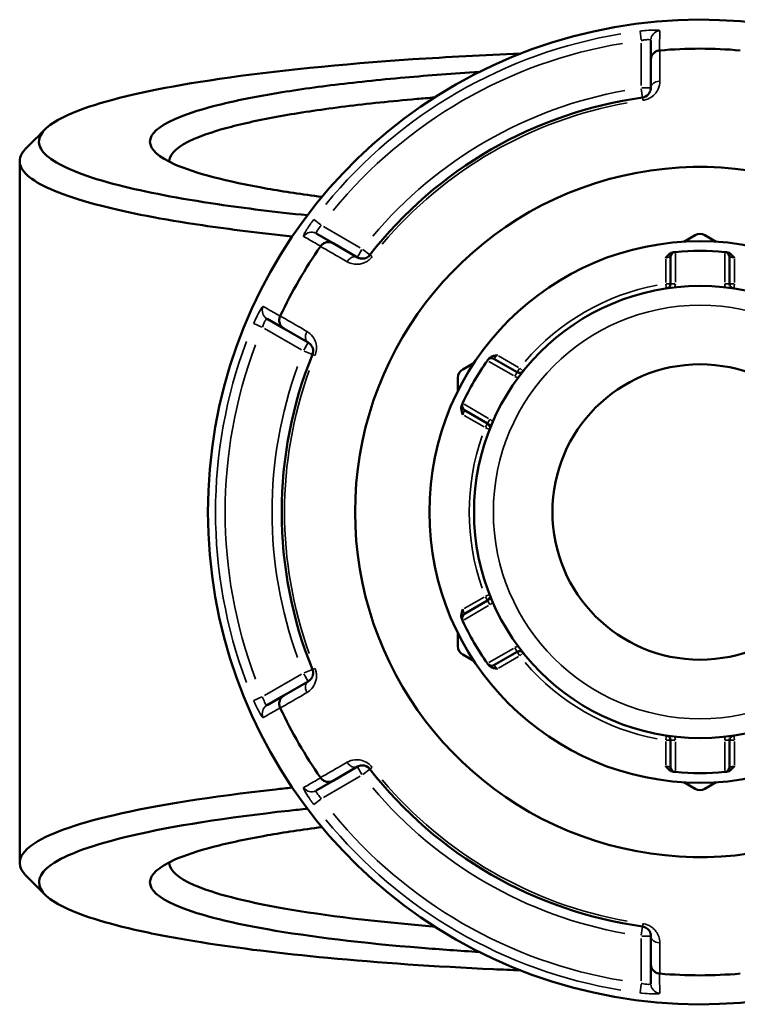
# Model space of a CAD drawing. Header units: millimetres. Extents: x 0 to 904, y 0 to 929.
# Tile 6 of 10: x 341 to 415, y 706 to 808. Entities that reach past the tile are written whole.
import ezdxf

# ---------------------------------------------------------------- set-up
doc = ezdxf.new("R2010")
doc.units = ezdxf.units.MM
doc.layers.add('Visible (ANSI)', color=7, linetype='Continuous', lineweight=50)
doc.layers.add('Visible Narrow (ANSI)', color=7, linetype='Continuous', lineweight=35)

msp = doc.modelspace()

# ---------------------------------------------------------------- linework, layer by layer
at = {"layer": 'Visible (ANSI)'}
for p, q in [((405.916, 805.798), (405.916, 803.792)), ((405.916, 803.792), (405.916, 800.865)), ((340.516, 793.279), (340.516, 720.594)), ((372.988, 784.781), (371.251, 785.784)), ((410.516, 785.616), (409.339, 784.936)), ((412.693, 784.936), (411.516, 785.616)), ((375.523, 783.317), (372.988, 784.781)), ((407.956, 783.363), (407.956, 780.59)), ((414.076, 780.59), (414.076, 783.363)), ((366.151, 776.951), (367.888, 775.947)), ((367.888, 775.947), (370.423, 774.484)), ((387.606, 772.389), (386.429, 771.709)), ((392.062, 771.413), (389.66, 772.8)), ((385.929, 770.843), (385.929, 769.484)), ((386.6, 767.499), (389.002, 766.113)), ((389.002, 747.76), (386.6, 746.373)), ((385.929, 744.389), (385.929, 743.03)), ((386.429, 742.164), (387.606, 741.484)), ((389.66, 741.073), (392.062, 742.46)), ((370.423, 739.389), (367.888, 737.925)), ((367.888, 737.925), (366.151, 736.922)), ((407.956, 733.283), (407.956, 730.51)), ((414.076, 730.51), (414.076, 733.283)), ((372.988, 729.092), (375.523, 730.555)), ((371.251, 728.089), (372.988, 729.092)), ((409.339, 728.937), (410.516, 728.257)), ((411.516, 728.257), (412.693, 728.937)), ((405.916, 713.008), (405.916, 710.081)), ((405.916, 710.081), (405.916, 708.074))]:
    msp.add_line(p, q, dxfattribs=at)
for radius in [28.05, 23.42, 15.3]:
    msp.add_circle((411.016, 756.936), radius, dxfattribs=at)
for centre, radius, start, end in [((411.016, 756.936), 51, 25.03519, 334.96481), ((411.016, 756.936), 47.999, 85.02648, 94.97352), ((411.016, 756.936), 43.35, 97.90565, 142.09435), ((411.016, 756.936), 35.749, 30.76616, 329.23384), ((411.016, 784.75), 1, 60, 120), ((411.016, 756.936), 47.999, 145.02648, 154.97352), ((408.456, 783.363), 0.5, 95.53316, 180), ((411.016, 756.936), 27.05, 84.56943, 95.43057), ((413.576, 783.363), 0.5, 0, 84.46684), ((407.456, 780.59), 0.5, 278.5591, 0), ((414.576, 780.59), 0.5, 180, 261.4409), ((411.016, 756.936), 43.35, 157.90565, 202.09435), ((411.016, 756.936), 27.05, 144.56943, 155.43057), ((389.41, 772.367), 0.5, 60, 144.46684), ((386.929, 770.843), 1, 120, 180), ((392.312, 771.846), 0.5, 240, 321.4409), ((386.85, 767.932), 0.5, 155.53316, 240), ((388.752, 765.68), 0.5, 338.5591, 60), ((388.752, 748.193), 0.5, 300, 21.4409), ((386.85, 745.94), 0.5, 120, 204.46684), ((411.016, 756.936), 27.05, 204.56943, 215.43057), ((386.929, 743.03), 1, 180, 240), ((392.312, 742.027), 0.5, 38.5591, 120), ((389.41, 741.506), 0.5, 215.53316, 300), ((411.016, 756.936), 47.999, 205.02648, 214.97352), ((407.456, 733.283), 0.5, 0, 81.4409), ((414.576, 733.283), 0.5, 98.5591, 180), ((408.456, 730.51), 0.5, 180, 264.46684), ((413.576, 730.51), 0.5, 275.53316, 0), ((411.016, 756.936), 43.35, 217.90565, 262.09435), ((411.016, 756.936), 27.05, 264.56943, 275.43057), ((411.016, 729.123), 1, 240, 300), ((411.016, 756.936), 47.999, 265.02648, 274.97352)]:
    msp.add_arc(centre, radius, start, end, dxfattribs=at)
for points, knots in [([(370.322, 787.676), (366.994, 788.016), (363.889, 788.398), (357.037, 789.408), (353.571, 790.073), (349.128, 791.208), (347.713, 791.646), (345.377, 792.546), (344.455, 793.009), (343.127, 793.948), (342.721, 794.424), (342.432, 795.38), (342.549, 795.859), (342.928, 796.334), (343.684, 797.285), (345.49, 798.22), (351.414, 800.092), (355.817, 801.013), (366.929, 802.64), (373.757, 803.331), (384.835, 804.07), (388.569, 804.266), (392.397, 804.415)], [0.6362594, 0.6362594, 0.6362594, 0.6362594, 0.8174637, 0.8174637, 1.0748323, 1.0748323, 1.2262256, 1.2262256, 1.377619, 1.377619, 1.5290123, 1.5290123, 1.6804056, 1.6804056, 1.6804056, 1.9831922, 1.9831922, 2.3274628, 2.3274628, 2.6919897, 2.6919897, 2.8662277, 2.8662277, 2.8662277, 2.8662277]), ([(405.916, 803.792), (405.916, 803.793), (405.916, 803.795), (405.917, 803.915), (405.94, 804.033), (406.03, 804.253), (406.095, 804.355), (406.263, 804.532), (406.364, 804.605), (406.588, 804.71), (406.707, 804.742), (406.829, 804.753)], [-0.15371258, -0.15371258, -0.15371258, -0.15371258, -0.15323729, -0.15323729, -0.11409168, -0.11409168, -0.07545593, -0.07545593, -0.03695789, -0.03695789, 0, 0, 0, 0]), ([(388.133, 802.514), (385.472, 802.353), (382.9, 802.163), (377.729, 801.709), (375.158, 801.439), (370.382, 800.841), (368.178, 800.515), (364.059, 799.789), (362.176, 799.388), (358.965, 798.544), (357.637, 798.102), (354.894, 796.888), (354.016, 796.093), (354.016, 795.298), (354.016, 794.502), (354.894, 793.707), (358.665, 792.038), (361.929, 791.181), (367.914, 790.127), (369.802, 789.841), (371.831, 789.576)], [0.4129974, 0.4129974, 0.4129974, 0.4129974, 0.5658838, 0.5658838, 0.7353765, 0.7353765, 0.9048692, 0.9048692, 1.0864054, 1.0864054, 1.2679417, 1.2679417, 1.5707963, 1.5707963, 1.5707963, 1.8736509, 1.8736509, 2.2367234, 2.2367234, 2.3837155, 2.3837155, 2.3837155, 2.3837155]), ([(405.916, 800.865), (405.916, 800.726), (405.888, 800.586), (405.744, 800.269), (405.598, 800.091), (405.279, 799.927), (405.168, 799.89), (405.054, 799.874)], [0, 0, 0, 0, 0.11734182, 0.11734182, 0.27620858, 0.27620858, 0.34541645, 0.34541645, 0.34541645, 0.34541645]), ([(356.018, 793.228), (356.016, 793.258), (356.016, 793.287), (356.017, 793.317), (356.045, 794.084), (356.919, 794.851), (359.604, 796.022), (360.898, 796.448), (364.016, 797.26), (365.841, 797.647), (369.825, 798.345), (371.953, 798.659), (376.559, 799.233), (379.036, 799.494), (382.262, 799.776), (382.879, 799.828), (383.503, 799.878)], [-1.5824159, -1.5824159, -1.5824159, -1.5824159, -1.5707963, -1.5707963, -1.5707963, -1.2679417, -1.2679417, -1.0864054, -1.0864054, -0.9048692, -0.9048692, -0.7353765, -0.7353765, -0.5658838, -0.5658838, -0.5264027, -0.5264027, -0.5264027, -0.5264027]), ([(341.182, 794.615), (341.104, 794.538), (341.034, 794.46), (340.97, 794.383), (340.567, 793.894), (340.432, 793.401), (340.702, 792.418), (341.106, 791.927), (342.447, 790.961), (343.382, 790.485), (345.765, 789.558), (347.211, 789.107), (351.761, 787.936), (355.32, 787.251), (362.3, 786.218), (365.418, 785.833), (368.758, 785.488)], [-1.7044577, -1.7044577, -1.7044577, -1.7044577, -1.6804056, -1.6804056, -1.6804056, -1.5290123, -1.5290123, -1.377619, -1.377619, -1.2262256, -1.2262256, -1.0748323, -1.0748323, -0.8174637, -0.8174637, -0.6404391, -0.6404391, -0.6404391, -0.6404391]), ([(371.7, 784.47), (371.77, 784.571), (371.857, 784.658), (372.06, 784.799), (372.174, 784.85), (372.411, 784.908), (372.532, 784.913), (372.768, 784.881), (372.882, 784.842), (372.986, 784.782), (372.987, 784.782), (372.988, 784.781)], [-0.15359504, -0.15359504, -0.15359504, -0.15359504, -0.11655084, -0.11655084, -0.07796278, -0.07796278, -0.03923704, -0.03923704, 0, 0, 0.00047627, 0.00047627, 0.00047627, 0.00047627]), ([(376.812, 783.569), (376.786, 783.535), (376.757, 783.503), (376.678, 783.425), (376.625, 783.382), (376.497, 783.298), (376.42, 783.262), (376.273, 783.212), (376.203, 783.197), (376.032, 783.178), (375.933, 783.183), (375.725, 783.222), (375.619, 783.262), (375.523, 783.317)], [0, 0, 0, 0, 0.02585168, 0.02585168, 0.06721438, 0.06721438, 0.12288915, 0.12288915, 0.17445287, 0.17445287, 0.25141662, 0.25141662, 0.34541603, 0.34541603, 0.34541603, 0.34541603]), ([(407.456, 783.247), (407.457, 783.248), (407.458, 783.249), (407.54, 783.354), (407.623, 783.459), (407.796, 783.63), (407.894, 783.711), (408.104, 783.815), (408.191, 783.839), (408.272, 783.847)], [-0.000495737, -0.000495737, -0.000495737, -0.000495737, 0, 0, 0.039348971, 0.039348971, 0.072108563, 0.072108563, 0.097497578, 0.097497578, 0.097497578, 0.097497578]), ([(408.408, 783.86), (408.408, 783.86), (408.402, 783.86), (408.369, 783.856), (408.332, 783.853), (408.278, 783.847), (408.275, 783.847), (408.272, 783.847)], [0.631217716, 0.631217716, 0.631217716, 0.631217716, 0.650599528, 0.650599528, 0.681610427, 0.681610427, 0.683597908, 0.683597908, 0.683597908, 0.683597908]), ([(413.761, 783.847), (413.758, 783.847), (413.754, 783.847), (413.7, 783.853), (413.664, 783.856), (413.631, 783.86), (413.625, 783.86), (413.625, 783.86)], [-0.052380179, -0.052380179, -0.052380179, -0.052380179, -0.050410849, -0.050410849, -0.019388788, -0.019388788, 0, 0, 0, 0]), ([(413.761, 783.847), (413.841, 783.839), (413.929, 783.815), (414.138, 783.711), (414.237, 783.63), (414.41, 783.459), (414.493, 783.354), (414.574, 783.249), (414.575, 783.248), (414.576, 783.247)], [0, 0, 0, 0, 0.024182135, 0.024182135, 0.055384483, 0.055384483, 0.092862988, 0.092862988, 0.093335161, 0.093335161, 0.093335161, 0.093335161]), ([(367.888, 775.947), (367.887, 775.948), (367.886, 775.949), (367.782, 776.009), (367.692, 776.088), (367.545, 776.276), (367.49, 776.384), (367.421, 776.618), (367.408, 776.742), (367.429, 776.988), (367.46, 777.107), (367.513, 777.219)], [-0.15371258, -0.15371258, -0.15371258, -0.15371258, -0.15323743, -0.15323743, -0.11409174, -0.11409174, -0.0754562, -0.0754562, -0.03695796, -0.03695796, 0, 0, 0, 0]), ([(370.423, 774.484), (370.543, 774.415), (370.65, 774.32), (370.857, 774.032), (370.939, 773.807), (370.914, 773.447), (370.89, 773.341), (370.85, 773.242)], [0, 0, 0, 0, 0.11734182, 0.11734182, 0.28109054, 0.28109054, 0.34541684, 0.34541684, 0.34541684, 0.34541684]), ([(389.084, 772.769), (389.131, 772.834), (389.195, 772.898), (389.389, 773.027), (389.509, 773.072), (389.744, 773.136), (389.876, 773.156), (390.008, 773.174), (390.009, 773.174), (390.011, 773.175)], [0, 0, 0, 0, 0.024182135, 0.024182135, 0.055384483, 0.055384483, 0.092862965, 0.092862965, 0.093335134, 0.093335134, 0.093335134, 0.093335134]), ([(389.084, 772.769), (389.061, 772.737), (389.042, 772.711), (389.012, 772.669), (389.004, 772.657), (389.004, 772.657)], [0.26075738, 0.26075738, 0.26075738, 0.26075738, 0.283829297, 0.283829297, 0.313137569, 0.313137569, 0.313137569, 0.313137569]), ([(386.395, 768.14), (386.395, 768.14), (386.393, 768.134), (386.379, 768.104), (386.364, 768.07), (386.342, 768.021), (386.34, 768.018), (386.339, 768.015)], [0.631217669, 0.631217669, 0.631217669, 0.631217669, 0.650604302, 0.650604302, 0.681622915, 0.681622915, 0.68359785, 0.68359785, 0.68359785, 0.68359785]), ([(386.451, 767.008), (386.45, 767.01), (386.45, 767.011), (386.4, 767.134), (386.351, 767.259), (386.289, 767.494), (386.268, 767.62), (386.283, 767.854), (386.306, 767.941), (386.339, 768.015)], [-0.000495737, -0.000495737, -0.000495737, -0.000495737, 0, 0, 0.03934897, 0.03934897, 0.07210856, 0.07210856, 0.097497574, 0.097497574, 0.097497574, 0.097497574]), ([(386.339, 745.858), (386.306, 745.932), (386.283, 746.019), (386.268, 746.252), (386.289, 746.378), (386.351, 746.614), (386.4, 746.738), (386.45, 746.861), (386.45, 746.863), (386.451, 746.864)], [0, 0, 0, 0, 0.024182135, 0.024182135, 0.055384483, 0.055384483, 0.092862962, 0.092862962, 0.093335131, 0.093335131, 0.093335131, 0.093335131]), ([(386.339, 745.858), (386.355, 745.822), (386.368, 745.794), (386.389, 745.747), (386.395, 745.733), (386.395, 745.733)], [0.578837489, 0.578837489, 0.578837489, 0.578837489, 0.601909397, 0.601909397, 0.631217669, 0.631217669, 0.631217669, 0.631217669]), ([(370.85, 740.631), (370.866, 740.591), (370.88, 740.55), (370.908, 740.443), (370.918, 740.376), (370.926, 740.223), (370.92, 740.138), (370.889, 739.986), (370.867, 739.918), (370.798, 739.76), (370.745, 739.677), (370.607, 739.516), (370.519, 739.444), (370.423, 739.389)], [0, 0, 0, 0, 0.02585168, 0.02585168, 0.06721438, 0.06721438, 0.12292214, 0.12292214, 0.17440412, 0.17440412, 0.25131567, 0.25131567, 0.345416, 0.345416, 0.345416, 0.345416]), ([(389.004, 741.216), (389.004, 741.216), (389.007, 741.21), (389.027, 741.183), (389.048, 741.154), (389.08, 741.11), (389.082, 741.107), (389.084, 741.104)], [0.631217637, 0.631217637, 0.631217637, 0.631217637, 0.650604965, 0.650604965, 0.681624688, 0.681624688, 0.683597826, 0.683597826, 0.683597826, 0.683597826]), ([(390.011, 740.698), (390.009, 740.698), (390.008, 740.699), (389.876, 740.717), (389.744, 740.736), (389.509, 740.801), (389.389, 740.845), (389.195, 740.975), (389.131, 741.039), (389.084, 741.104)], [-0.000495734, -0.000495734, -0.000495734, -0.000495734, 0, 0, 0.039349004, 0.039349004, 0.072108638, 0.072108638, 0.097497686, 0.097497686, 0.097497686, 0.097497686]), ([(367.513, 736.654), (367.46, 736.766), (367.429, 736.885), (367.408, 737.13), (367.421, 737.255), (367.49, 737.489), (367.545, 737.596), (367.692, 737.784), (367.782, 737.863), (367.886, 737.924), (367.887, 737.925), (367.888, 737.925)], [-0.15359506, -0.15359506, -0.15359506, -0.15359506, -0.11655085, -0.11655085, -0.07796276, -0.07796276, -0.03923705, -0.03923705, 0, 0, 0.00047625, 0.00047625, 0.00047625, 0.00047625]), ([(375.523, 730.555), (375.643, 730.625), (375.779, 730.67), (376.133, 730.705), (376.372, 730.663), (376.671, 730.458), (376.748, 730.386), (376.812, 730.304)], [0, 0, 0, 0, 0.11734182, 0.11734182, 0.28278882, 0.28278882, 0.34541683, 0.34541683, 0.34541683, 0.34541683]), ([(408.272, 730.026), (408.191, 730.034), (408.104, 730.058), (407.894, 730.161), (407.796, 730.243), (407.623, 730.414), (407.54, 730.519), (407.458, 730.623), (407.457, 730.625), (407.456, 730.626)], [0, 0, 0, 0, 0.024182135, 0.024182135, 0.055384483, 0.055384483, 0.09286298, 0.09286298, 0.093335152, 0.093335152, 0.093335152, 0.093335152]), ([(414.576, 730.626), (414.575, 730.625), (414.574, 730.623), (414.493, 730.519), (414.41, 730.414), (414.237, 730.243), (414.138, 730.161), (413.929, 730.058), (413.841, 730.034), (413.761, 730.026)], [-0.000495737, -0.000495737, -0.000495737, -0.000495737, 0, 0, 0.039348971, 0.039348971, 0.072108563, 0.072108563, 0.097497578, 0.097497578, 0.097497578, 0.097497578]), ([(372.988, 729.092), (372.987, 729.091), (372.986, 729.09), (372.882, 729.031), (372.768, 728.992), (372.532, 728.959), (372.411, 728.965), (372.174, 729.022), (372.06, 729.073), (371.857, 729.214), (371.77, 729.301), (371.7, 729.402)], [-0.15371258, -0.15371258, -0.15371258, -0.15371258, -0.15323742, -0.15323742, -0.11409173, -0.11409173, -0.07545617, -0.07545617, -0.03695795, -0.03695795, 0, 0, 0, 0]), ([(408.272, 730.026), (408.311, 730.022), (408.342, 730.019), (408.393, 730.014), (408.408, 730.012), (408.408, 730.012)], [0.182621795, 0.182621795, 0.182621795, 0.182621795, 0.205693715, 0.205693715, 0.235001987, 0.235001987, 0.235001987, 0.235001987]), ([(413.625, 730.012), (413.625, 730.012), (413.631, 730.013), (413.664, 730.016), (413.7, 730.02), (413.754, 730.025), (413.758, 730.026), (413.761, 730.026)], [0.631217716, 0.631217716, 0.631217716, 0.631217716, 0.650599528, 0.650599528, 0.681610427, 0.681610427, 0.683597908, 0.683597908, 0.683597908, 0.683597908]), ([(368.757, 728.385), (368.173, 728.325), (367.596, 728.263), (360.346, 727.465), (354.653, 726.561), (346.197, 724.585), (343.298, 723.525), (340.436, 721.462), (340.164, 720.468), (340.97, 719.49), (341.034, 719.412), (341.104, 719.335), (341.182, 719.257)], [0.6404391, 0.6404391, 0.6404391, 0.6404391, 0.6713834, 0.6713834, 1.034028, 1.034028, 1.377619, 1.377619, 1.6804056, 1.6804056, 1.6804056, 1.7044577, 1.7044577, 1.7044577, 1.7044577]), ([(392.396, 709.457), (391.464, 709.493), (390.538, 709.533), (383.536, 709.851), (377.736, 710.246), (367.589, 711.203), (363.161, 711.747), (357.039, 712.722), (354.97, 713.107), (351.274, 713.915), (349.648, 714.339), (346.876, 715.215), (345.73, 715.667), (343.945, 716.592), (343.306, 717.063), (342.928, 717.538), (342.171, 718.489), (342.463, 719.456), (345.298, 721.46), (348.141, 722.488), (356.39, 724.405), (361.928, 725.282), (369.04, 726.063), (369.677, 726.131), (370.322, 726.197)], [-2.8662277, -2.8662277, -2.8662277, -2.8662277, -2.8238073, -2.8238073, -2.5433475, -2.5433475, -2.2859788, -2.2859788, -2.1345855, -2.1345855, -1.9831922, -1.9831922, -1.8317989, -1.8317989, -1.6804056, -1.6804056, -1.6804056, -1.377619, -1.377619, -1.034028, -1.034028, -0.6713834, -0.6713834, -0.6362594, -0.6362594, -0.6362594, -0.6362594]), ([(371.829, 724.297), (369.801, 724.031), (367.914, 723.745), (364.059, 723.067), (362.176, 722.665), (358.965, 721.821), (357.637, 721.379), (354.894, 720.165), (354.016, 719.37), (354.016, 718.575), (354.016, 717.78), (354.894, 716.985), (358.665, 715.316), (361.929, 714.458), (370.579, 712.936), (376.026, 712.278), (384.087, 711.624), (386.084, 711.483), (388.133, 711.359)], [-2.3837155, -2.3837155, -2.3837155, -2.3837155, -2.2367234, -2.2367234, -2.0551872, -2.0551872, -1.8736509, -1.8736509, -1.5707963, -1.5707963, -1.5707963, -1.2679417, -1.2679417, -0.9048692, -0.9048692, -0.5307408, -0.5307408, -0.4129974, -0.4129974, -0.4129974, -0.4129974]), ([(383.503, 713.994), (383.434, 714), (383.366, 714.005), (377.399, 714.489), (372.147, 715.121), (363.781, 716.586), (360.611, 717.412), (356.919, 719.021), (356.045, 719.788), (356.017, 720.556), (356.016, 720.586), (356.016, 720.615), (356.018, 720.645)], [0.5264027, 0.5264027, 0.5264027, 0.5264027, 0.5307408, 0.5307408, 0.9048692, 0.9048692, 1.2679417, 1.2679417, 1.5707963, 1.5707963, 1.5707963, 1.5824159, 1.5824159, 1.5824159, 1.5824159]), ([(405.054, 713.998), (405.097, 713.992), (405.139, 713.984), (405.246, 713.954), (405.309, 713.93), (405.446, 713.861), (405.516, 713.812), (405.632, 713.71), (405.68, 713.657), (405.782, 713.519), (405.827, 713.432), (405.898, 713.232), (405.916, 713.12), (405.916, 713.008)], [0, 0, 0, 0, 0.02585168, 0.02585168, 0.06721438, 0.06721438, 0.12305037, 0.12305037, 0.17415567, 0.17415567, 0.25081718, 0.25081718, 0.34541583, 0.34541583, 0.34541583, 0.34541583]), ([(406.829, 709.12), (406.707, 709.13), (406.588, 709.162), (406.364, 709.267), (406.263, 709.341), (406.095, 709.517), (406.03, 709.619), (405.94, 709.84), (405.917, 709.958), (405.916, 710.078), (405.916, 710.079), (405.916, 710.081)], [-0.15359492, -0.15359492, -0.15359492, -0.15359492, -0.11655078, -0.11655078, -0.07796289, -0.07796289, -0.03923697, -0.03923697, 0, 0, 0.0004764, 0.0004764, 0.0004764, 0.0004764])]:
    msp.add_open_spline(points, degree=3, knots=knots, dxfattribs=at)
for points in [[(406.855, 804.755), (406.846, 804.754), (406.838, 804.753), (406.829, 804.753)], [(341.182, 794.615), (341.842, 795.275), (342.502, 795.935), (343.162, 796.595)], [(371.7, 784.47), (371.695, 784.463), (371.69, 784.456), (371.685, 784.449)], [(408.456, 783.865), (408.44, 783.863), (408.424, 783.862), (408.408, 783.86)], [(413.625, 783.86), (413.608, 783.862), (413.592, 783.863), (413.576, 783.865)], [(367.524, 777.242), (367.52, 777.234), (367.516, 777.226), (367.513, 777.219)], [(389.004, 772.657), (388.994, 772.644), (388.985, 772.631), (388.975, 772.618)], [(386.415, 768.184), (386.409, 768.169), (386.402, 768.154), (386.395, 768.14)], [(386.395, 745.733), (386.402, 745.718), (386.409, 745.704), (386.415, 745.689)], [(388.975, 741.255), (388.985, 741.242), (388.994, 741.229), (389.004, 741.216)], [(367.513, 736.654), (367.516, 736.646), (367.52, 736.639), (367.524, 736.631)], [(371.685, 729.423), (371.69, 729.416), (371.695, 729.409), (371.7, 729.402)], [(408.408, 730.012), (408.424, 730.011), (408.44, 730.009), (408.456, 730.008)], [(413.576, 730.008), (413.592, 730.009), (413.608, 730.011), (413.625, 730.012)], [(343.162, 717.277), (342.502, 717.937), (341.842, 718.597), (341.182, 719.257)], [(406.829, 709.12), (406.838, 709.119), (406.846, 709.119), (406.855, 709.118)]]:
    msp.add_open_spline(points, degree=3, dxfattribs=at)
at = {"layer": 'Visible Narrow (ANSI)'}
for p, q in [((404.794, 806.745), (404.907, 805.839)), ((404.916, 805.521), (404.916, 801.11)), ((404.927, 800.787), (405.053, 799.877)), ((405.913, 800.865), (404.995, 800.865)), ((405.054, 799.874), (405.09, 799.611)), ((371.72, 786.678), (370.992, 787.229)), ((375.811, 784.306), (371.991, 786.511)), ((375.984, 784.115), (375.525, 783.32)), ((376.81, 783.571), (376.085, 784.135)), ((377.022, 783.406), (376.813, 783.569)), ((408.456, 780.754), (408.456, 783.701)), ((413.576, 783.701), (413.576, 780.754)), ((407.456, 783.114), (407.456, 780.723)), ((414.576, 780.723), (414.576, 783.114)), ((407.462, 780.551), (407.531, 780.097)), ((407.955, 780.59), (407.496, 780.59)), ((408.417, 780.59), (407.958, 780.59)), ((414.075, 780.59), (413.616, 780.59)), ((414.537, 780.59), (414.078, 780.59)), ((414.502, 780.097), (414.57, 780.551)), ((364.77, 776.452), (365.611, 776.097)), ((365.891, 775.946), (369.711, 773.74)), ((370.422, 774.481), (369.962, 773.686)), ((369.996, 773.588), (370.847, 773.243)), ((370.85, 773.241), (371.096, 773.142)), ((389.117, 772.536), (391.67, 771.062)), ((392.197, 771.913), (390.126, 773.108)), ((392.061, 771.412), (391.831, 771.014)), ((392.292, 771.812), (392.062, 771.415)), ((392.701, 771.536), (392.342, 771.822)), ((389.11, 766.628), (386.557, 768.102)), ((386.566, 766.942), (388.637, 765.747)), ((389.001, 766.112), (388.771, 765.714)), ((389.232, 766.512), (389.002, 766.114)), ((388.788, 765.666), (389.216, 765.498)), ((388.637, 748.126), (386.566, 746.931)), ((388.771, 748.159), (389.001, 747.761)), ((389.216, 748.375), (388.788, 748.207)), ((389.002, 747.758), (389.232, 747.361)), ((386.557, 745.771), (389.11, 747.245)), ((391.67, 742.811), (389.117, 741.337)), ((391.831, 742.859), (392.061, 742.461)), ((390.126, 740.765), (392.197, 741.96)), ((392.062, 742.458), (392.292, 742.06)), ((392.342, 742.051), (392.701, 742.337)), ((370.847, 740.63), (369.996, 740.284)), ((371.096, 740.731), (370.85, 740.631)), ((369.711, 740.132), (365.891, 737.927)), ((369.962, 740.187), (370.422, 739.392)), ((365.611, 737.776), (364.77, 737.421)), ((407.531, 733.776), (407.462, 733.322)), ((414.57, 733.322), (414.502, 733.776)), ((407.456, 733.15), (407.456, 730.759)), ((407.496, 733.283), (407.955, 733.283)), ((407.958, 733.283), (408.417, 733.283)), ((408.456, 730.172), (408.456, 733.119)), ((413.576, 733.119), (413.576, 730.172)), ((413.616, 733.283), (414.075, 733.283)), ((414.078, 733.283), (414.537, 733.283)), ((414.576, 730.759), (414.576, 733.15)), ((375.525, 730.553), (375.984, 729.757)), ((376.813, 730.304), (377.022, 730.467)), ((371.991, 727.361), (375.811, 729.567)), ((376.085, 729.738), (376.81, 730.302)), ((370.992, 726.643), (371.72, 727.194)), ((405.09, 714.262), (405.054, 713.999)), ((405.053, 713.995), (404.927, 713.086)), ((404.995, 713.008), (405.913, 713.008)), ((404.916, 712.763), (404.916, 708.352)), ((404.907, 708.034), (404.794, 707.128))]:
    msp.add_line(p, q, dxfattribs=at)
msp.add_circle((411.016, 756.936), 21.42, dxfattribs=at)
for centre, radius, start, end in [((411.016, 756.936), 50.205, 99.40871, 140.59129), ((411.016, 756.936), 49.209, 99.40871, 140.59129), ((411.016, 756.936), 44.35, 100.11509, 139.88491), ((411.016, 756.936), 43.057, 100.11509, 139.88491), ((411.016, 756.936), 23.92, 100.70319, 139.29681), ((407.456, 780.59), 1, 338.64054, 358.87582), ((414.576, 780.59), 1, 181.12418, 201.35946), ((411.016, 756.936), 50.205, 159.40871, 200.59129), ((411.016, 756.936), 49.209, 159.40871, 200.59129), ((411.016, 756.936), 44.35, 160.11509, 199.88491), ((411.016, 756.936), 43.057, 160.11509, 199.88491), ((392.312, 771.846), 1, 241.12418, 261.35946), ((388.752, 765.68), 1, 38.64054, 58.87582), ((411.016, 756.936), 23.92, 160.70319, 199.29681), ((388.752, 748.193), 1, 301.12418, 321.35946), ((392.312, 742.027), 1, 98.64054, 118.87582), ((411.016, 756.936), 23.92, 220.70319, 259.29681), ((407.456, 733.283), 1, 1.12418, 21.35946), ((414.576, 733.283), 1, 158.64054, 178.87582), ((411.016, 756.936), 44.35, 220.11509, 259.88491), ((411.016, 756.936), 43.057, 220.11509, 259.88491), ((411.016, 756.936), 49.209, 219.40871, 260.59129), ((411.016, 756.936), 50.205, 219.40871, 260.59129)]:
    msp.add_arc(centre, radius, start, end, dxfattribs=at)
for centre, major_axis, ratio, start_param, end_param in [((406.916, 805.798), (-1, 0), 0.9961681, 4.8701533, 6.2088152), ((406.916, 800.865), (-1, 0), 0.7055719, 4.8533994, 6.2079334), ((370.751, 784.918), (0.5, 0.866), 0.9961681, 0.0743701, 1.413032), ((375.023, 782.451), (0.5, 0.866), 0.7055719, 0.0752519, 1.4297859), ((366.651, 777.817), (-0.5, -0.866), 0.9961681, 4.8701533, 6.2088152), ((370.923, 775.35), (-0.5, -0.866), 0.7055719, 4.8533994, 6.2079334), ((370.923, 738.523), (-0.5, 0.866), 0.7055719, 0.0752519, 1.4297859), ((366.651, 736.056), (-0.5, 0.866), 0.9961681, 0.0743701, 1.413032), ((375.023, 731.421), (0.5, -0.866), 0.7055719, 4.8533994, 6.2079334), ((370.751, 728.955), (0.5, -0.866), 0.9961681, 4.8701533, 6.2088152), ((406.916, 713.008), (-1, 0), 0.7055719, 0.0752519, 1.4297859), ((406.916, 708.074), (-1, 0), 0.9961681, 0.0743701, 1.413032)]:
    msp.add_ellipse(centre, major_axis=major_axis, ratio=ratio, start_param=start_param, end_param=end_param, dxfattribs=at)
for points, knots in [([(406.833, 806.791), (406.833, 806.833), (406.656, 806.86), (406.107, 806.864), (405.797, 806.851), (405.242, 806.805), (405.017, 806.782), (404.793, 806.754)], [-0.31481287, -0.31481287, -0.31481287, -0.31481287, -0.1729885, -0.1729885, -0.06653404, -0.06653404, 0, 0, 0, 0]), ([(404.916, 805.766), (405.026, 805.793), (405.137, 805.816), (405.409, 805.86), (405.561, 805.872), (405.83, 805.867), (405.916, 805.84), (405.916, 805.798)], [0, 0, 0, 0, 0.06653404, 0.06653404, 0.1729885, 0.1729885, 0.31481287, 0.31481287, 0.31481287, 0.31481287]), ([(406.829, 804.753), (406.83, 804.846), (406.83, 804.939), (406.83, 805.291), (406.831, 805.549), (406.831, 805.808), (406.832, 806.108), (406.832, 806.407), (406.833, 806.735), (406.833, 806.763), (406.833, 806.791)], [-3.5347812, -3.5347812, -3.5347812, -3.5347812, -3.215225, -3.215225, -2.3285299, -2.3285299, -2.3285299, -1.3008619, -1.3008619, -1.2046153, -1.2046153, -1.2046153, -1.2046153]), ([(406.851, 801.569), (406.851, 801.83), (406.851, 802.091), (406.852, 802.352), (406.853, 803.153), (406.854, 803.954), (406.855, 804.755)], [-0.97913562, -0.97913562, -0.97913562, -0.97913562, -0.86869802, -0.86869802, -0.86869802, -0.52954924, -0.52954924, -0.52954924, -0.52954924]), ([(405.094, 799.584), (405.326, 799.616), (405.552, 799.69), (406.201, 800.021), (406.499, 800.377), (406.792, 801.011), (406.85, 801.292), (406.851, 801.569)], [-0.34541645, -0.34541645, -0.34541645, -0.34541645, -0.27620858, -0.27620858, -0.11734182, -0.11734182, 0, 0, 0, 0]), ([(370.985, 787.235), (370.721, 786.887), (370.473, 786.529), (370.167, 786.04), (370.073, 785.874), (369.963, 785.653), (369.934, 785.581), (369.92, 785.509), (369.922, 785.492), (369.932, 785.487)], [-0.31481094, -0.31481094, -0.31481094, -0.31481094, -0.18655676, -0.18655676, -0.10364264, -0.10364264, -0.03986256, -0.03986256, 0, 0, 0, 0]), ([(371.251, 785.784), (371.24, 785.79), (371.235, 785.801), (371.231, 785.842), (371.24, 785.881), (371.287, 785.993), (371.332, 786.075), (371.491, 786.309), (371.627, 786.477), (371.779, 786.634)], [0, 0, 0, 0, 0.03986256, 0.03986256, 0.10364264, 0.10364264, 0.18655676, 0.18655676, 0.31481094, 0.31481094, 0.31481094, 0.31481094]), ([(369.932, 785.487), (369.957, 785.473), (369.981, 785.459), (370.265, 785.295), (370.525, 785.146), (370.785, 784.996), (371.009, 784.868), (371.233, 784.739), (371.538, 784.563), (371.619, 784.517), (371.7, 784.47)], [-2.8973048, -2.8973048, -2.8973048, -2.8973048, -2.8010583, -2.8010583, -1.7733903, -1.7733903, -1.7733903, -0.8866951, -0.8866951, -0.5671389, -0.5671389, -0.5671389, -0.5671389]), ([(371.685, 784.449), (372.379, 784.05), (373.073, 783.65), (373.768, 783.251), (373.994, 783.121), (374.22, 782.99), (374.446, 782.86)], [-1.97914638, -1.97914638, -1.97914638, -1.97914638, -1.64003211, -1.64003211, -1.64003211, -1.52956, -1.52956, -1.52956, -1.52956]), ([(374.446, 782.86), (374.639, 782.749), (374.851, 782.67), (375.268, 782.595), (375.467, 782.587), (375.812, 782.628), (375.953, 782.659), (376.25, 782.762), (376.405, 782.837), (376.664, 783.009), (376.771, 783.095), (376.931, 783.254), (376.989, 783.32), (377.043, 783.389)], [-0.34541603, -0.34541603, -0.34541603, -0.34541603, -0.25141662, -0.25141662, -0.17445287, -0.17445287, -0.12288915, -0.12288915, -0.06721438, -0.06721438, -0.02585168, -0.02585168, 0, 0, 0, 0]), ([(407.456, 783.247), (407.48, 783.253), (407.504, 783.259), (407.614, 783.288), (407.696, 783.307), (407.817, 783.334), (407.862, 783.344), (407.919, 783.355), (407.937, 783.359), (407.953, 783.362), (407.956, 783.363), (407.956, 783.363)], [-0.788848, -0.788848, -0.788848, -0.788848, -0.77433301, -0.77433301, -0.7219246, -0.7219246, -0.68161043, -0.68161043, -0.65059953, -0.65059953, -0.63121772, -0.63121772, -0.63121772, -0.63121772]), ([(414.076, 783.363), (414.076, 783.363), (414.079, 783.362), (414.096, 783.359), (414.114, 783.355), (414.171, 783.344), (414.215, 783.334), (414.337, 783.307), (414.419, 783.288), (414.529, 783.259), (414.552, 783.253), (414.576, 783.247)], [0, 0, 0, 0, 0.01938879, 0.01938879, 0.05041085, 0.05041085, 0.09073953, 0.09073953, 0.14316681, 0.14316681, 0.15763021, 0.15763021, 0.15763021, 0.15763021]), ([(365.749, 778.241), (365.727, 778.254), (365.677, 778.208), (365.52, 777.988), (365.404, 777.794), (365.175, 777.359), (365.067, 777.139), (364.892, 776.76), (364.826, 776.608), (364.761, 776.456)], [-0.31481397, -0.31481397, -0.31481397, -0.31481397, -0.2278058, -0.2278058, -0.12655878, -0.12655878, -0.04867645, -0.04867645, 0, 0, 0, 0]), ([(367.513, 777.219), (367.432, 777.265), (367.352, 777.312), (367.047, 777.488), (366.823, 777.618), (366.6, 777.748), (366.34, 777.898), (366.081, 778.048), (365.798, 778.213), (365.773, 778.227), (365.749, 778.241)], [-3.5347812, -3.5347812, -3.5347812, -3.5347812, -3.215225, -3.215225, -2.3285299, -2.3285299, -2.3285299, -1.3008619, -1.3008619, -1.2046153, -1.2046153, -1.2046153, -1.2046153]), ([(370.281, 775.645), (370.055, 775.776), (369.829, 775.907), (369.603, 776.037), (368.91, 776.439), (368.217, 776.84), (367.524, 777.242)], [-2.9717419, -2.9717419, -2.9717419, -2.9717419, -2.86130766, -2.86130766, -2.86130766, -2.52215552, -2.52215552, -2.52215552, -2.52215552]), ([(365.679, 776.068), (365.702, 776.148), (365.727, 776.227), (365.796, 776.422), (365.842, 776.534), (365.948, 776.751), (366.006, 776.845), (366.095, 776.946), (366.129, 776.963), (366.151, 776.951)], [0, 0, 0, 0, 0.04867645, 0.04867645, 0.12655878, 0.12655878, 0.2278058, 0.2278058, 0.31481397, 0.31481397, 0.31481397, 0.31481397]), ([(371.121, 773.132), (371.203, 773.334), (371.252, 773.548), (371.306, 774.28), (371.144, 774.734), (370.734, 775.316), (370.52, 775.506), (370.281, 775.645)], [-0.34541684, -0.34541684, -0.34541684, -0.34541684, -0.28109054, -0.28109054, -0.11734182, -0.11734182, 0, 0, 0, 0]), ([(389.66, 772.8), (389.66, 772.8), (389.665, 772.805), (389.69, 772.833), (389.717, 772.864), (389.802, 772.958), (389.866, 773.028), (389.962, 773.125), (389.986, 773.15), (390.011, 773.175)], [-0.31313757, -0.31313757, -0.31313757, -0.31313757, -0.2838293, -0.2838293, -0.23693606, -0.23693606, -0.17597486, -0.17597486, -0.15550734, -0.15550734, -0.15550734, -0.15550734]), ([(386.451, 767.008), (386.457, 767.032), (386.464, 767.056), (386.494, 767.165), (386.518, 767.247), (386.555, 767.365), (386.57, 767.408), (386.588, 767.464), (386.594, 767.481), (386.599, 767.496), (386.6, 767.499), (386.6, 767.499)], [-0.7888479, -0.7888479, -0.7888479, -0.7888479, -0.77436857, -0.77436857, -0.72194711, -0.72194711, -0.68162292, -0.68162292, -0.6506043, -0.6506043, -0.63121767, -0.63121767, -0.63121767, -0.63121767]), ([(386.6, 746.373), (386.6, 746.373), (386.598, 746.38), (386.586, 746.416), (386.573, 746.455), (386.534, 746.575), (386.506, 746.666), (386.469, 746.797), (386.46, 746.83), (386.451, 746.864)], [-0.63121767, -0.63121767, -0.63121767, -0.63121767, -0.6019094, -0.6019094, -0.55501616, -0.55501616, -0.49405496, -0.49405496, -0.47358743, -0.47358743, -0.47358743, -0.47358743]), ([(370.281, 738.228), (370.473, 738.339), (370.648, 738.484), (370.922, 738.807), (371.028, 738.975), (371.164, 739.294), (371.208, 739.433), (371.267, 739.741), (371.28, 739.912), (371.261, 740.223), (371.24, 740.358), (371.182, 740.577), (371.154, 740.66), (371.121, 740.741)], [-0.345416, -0.345416, -0.345416, -0.345416, -0.25131567, -0.25131567, -0.17440412, -0.17440412, -0.12292214, -0.12292214, -0.06721438, -0.06721438, -0.02585168, -0.02585168, 0, 0, 0, 0]), ([(390.011, 740.698), (389.993, 740.716), (389.976, 740.733), (389.897, 740.814), (389.838, 740.875), (389.754, 740.967), (389.724, 741.001), (389.685, 741.045), (389.673, 741.058), (389.663, 741.071), (389.66, 741.073), (389.66, 741.073)], [-0.78884786, -0.78884786, -0.78884786, -0.78884786, -0.77437366, -0.77437366, -0.72195033, -0.72195033, -0.68162469, -0.68162469, -0.65060496, -0.65060496, -0.63121764, -0.63121764, -0.63121764, -0.63121764]), ([(366.151, 736.922), (366.14, 736.916), (366.128, 736.917), (366.09, 736.934), (366.062, 736.961), (365.988, 737.058), (365.94, 737.138), (365.816, 737.392), (365.739, 737.594), (365.679, 737.804)], [0, 0, 0, 0, 0.03982627, 0.03982627, 0.1035483, 0.1035483, 0.18638694, 0.18638694, 0.31481104, 0.31481104, 0.31481104, 0.31481104]), ([(367.524, 736.631), (368.217, 737.032), (368.91, 737.434), (369.603, 737.835), (369.829, 737.966), (370.055, 738.097), (370.281, 738.228)], [-1.97914638, -1.97914638, -1.97914638, -1.97914638, -1.63999425, -1.63999425, -1.63999425, -1.52956, -1.52956, -1.52956, -1.52956]), ([(364.761, 737.417), (364.931, 737.015), (365.118, 736.62), (365.388, 736.111), (365.484, 735.947), (365.62, 735.741), (365.668, 735.68), (365.723, 735.632), (365.739, 735.626), (365.749, 735.632)], [-0.31481104, -0.31481104, -0.31481104, -0.31481104, -0.18638694, -0.18638694, -0.1035483, -0.1035483, -0.03982627, -0.03982627, 0, 0, 0, 0]), ([(365.749, 735.632), (365.773, 735.646), (365.798, 735.66), (366.081, 735.824), (366.34, 735.975), (366.6, 736.125), (366.823, 736.255), (367.047, 736.384), (367.352, 736.561), (367.432, 736.607), (367.513, 736.654)], [-2.8973048, -2.8973048, -2.8973048, -2.8973048, -2.8010583, -2.8010583, -1.7733903, -1.7733903, -1.7733903, -0.8866951, -0.8866951, -0.5671389, -0.5671389, -0.5671389, -0.5671389]), ([(374.446, 731.012), (374.22, 730.882), (373.994, 730.752), (373.768, 730.622), (373.073, 730.222), (372.379, 729.823), (371.685, 729.423)], [-2.74525, -2.74525, -2.74525, -2.74525, -2.63478434, -2.63478434, -2.63478434, -2.29566362, -2.29566362, -2.29566362, -2.29566362]), ([(377.043, 730.484), (376.913, 730.651), (376.756, 730.797), (376.152, 731.216), (375.671, 731.305), (374.958, 731.241), (374.687, 731.151), (374.446, 731.012)], [-0.34541683, -0.34541683, -0.34541683, -0.34541683, -0.28278882, -0.28278882, -0.11734182, -0.11734182, 0, 0, 0, 0]), ([(407.956, 730.51), (407.956, 730.51), (407.949, 730.511), (407.912, 730.519), (407.872, 730.527), (407.748, 730.553), (407.656, 730.574), (407.524, 730.608), (407.49, 730.617), (407.456, 730.626)], [-0.23500199, -0.23500199, -0.23500199, -0.23500199, -0.20569371, -0.20569371, -0.15880048, -0.15880048, -0.09783927, -0.09783927, -0.0773717, -0.0773717, -0.0773717, -0.0773717]), ([(414.576, 730.626), (414.552, 730.62), (414.528, 730.613), (414.419, 730.585), (414.336, 730.565), (414.215, 730.538), (414.171, 730.529), (414.114, 730.517), (414.096, 730.514), (414.079, 730.511), (414.076, 730.51), (414.076, 730.51)], [-0.788848, -0.788848, -0.788848, -0.788848, -0.77433301, -0.77433301, -0.7219246, -0.7219246, -0.68161043, -0.68161043, -0.65059953, -0.65059953, -0.63121772, -0.63121772, -0.63121772, -0.63121772]), ([(371.7, 729.402), (371.619, 729.356), (371.538, 729.309), (371.233, 729.134), (371.009, 729.005), (370.785, 728.876), (370.525, 728.727), (370.265, 728.577), (369.981, 728.414), (369.957, 728.4), (369.932, 728.386)], [-3.5347812, -3.5347812, -3.5347812, -3.5347812, -3.215225, -3.215225, -2.3285299, -2.3285299, -2.3285299, -1.3008619, -1.3008619, -1.2046153, -1.2046153, -1.2046153, -1.2046153]), ([(369.932, 728.386), (369.924, 728.381), (369.921, 728.37), (369.93, 728.277), (370.017, 728.092), (370.29, 727.63), (370.447, 727.387), (370.74, 726.968), (370.861, 726.802), (370.985, 726.638)], [-0.31481354, -0.31481354, -0.31481354, -0.31481354, -0.28284699, -0.28284699, -0.15713721, -0.15713721, -0.06043739, -0.06043739, 0, 0, 0, 0]), ([(371.779, 727.239), (371.707, 727.313), (371.639, 727.389), (371.477, 727.584), (371.394, 727.7), (371.259, 727.925), (371.225, 728.021), (371.237, 728.076), (371.242, 728.084), (371.251, 728.089)], [0, 0, 0, 0, 0.06043739, 0.06043739, 0.15713721, 0.15713721, 0.28284699, 0.28284699, 0.31481354, 0.31481354, 0.31481354, 0.31481354]), ([(406.851, 712.304), (406.85, 712.527), (406.812, 712.753), (406.668, 713.152), (406.576, 713.327), (406.368, 713.603), (406.271, 713.709), (406.034, 713.914), (405.892, 714.011), (405.613, 714.15), (405.485, 714.2), (405.267, 714.259), (405.181, 714.276), (405.094, 714.288)], [-0.34541583, -0.34541583, -0.34541583, -0.34541583, -0.25081718, -0.25081718, -0.17415567, -0.17415567, -0.12305037, -0.12305037, -0.06721438, -0.06721438, -0.02585168, -0.02585168, 0, 0, 0, 0]), ([(406.855, 709.118), (406.854, 709.919), (406.853, 710.72), (406.852, 711.521), (406.851, 711.782), (406.851, 712.043), (406.851, 712.304)], [-1.97914638, -1.97914638, -1.97914638, -1.97914638, -1.63999115, -1.63999115, -1.63999115, -1.52956, -1.52956, -1.52956, -1.52956]), ([(406.833, 707.082), (406.833, 707.11), (406.833, 707.138), (406.832, 707.465), (406.832, 707.765), (406.831, 708.065), (406.831, 708.323), (406.83, 708.582), (406.83, 708.934), (406.83, 709.027), (406.829, 709.12)], [-2.8973048, -2.8973048, -2.8973048, -2.8973048, -2.8010583, -2.8010583, -1.7733903, -1.7733903, -1.7733903, -0.8866951, -0.8866951, -0.5671389, -0.5671389, -0.5671389, -0.5671389]), ([(405.916, 708.074), (405.916, 708.063), (405.91, 708.052), (405.876, 708.028), (405.839, 708.017), (405.72, 708.001), (405.628, 708), (405.376, 708.017), (405.204, 708.042), (404.991, 708.089), (404.954, 708.098), (404.916, 708.107)], [0, 0, 0, 0, 0.03957477, 0.03957477, 0.1028944, 0.1028944, 0.18520991, 0.18520991, 0.29222008, 0.29222008, 0.31481112, 0.31481112, 0.31481112, 0.31481112]), ([(404.793, 707.119), (404.869, 707.109), (404.945, 707.1), (405.381, 707.052), (405.73, 707.026), (406.244, 707.008), (406.433, 707.009), (406.676, 707.025), (406.751, 707.036), (406.82, 707.06), (406.833, 707.07), (406.833, 707.082)], [-0.31481112, -0.31481112, -0.31481112, -0.31481112, -0.29222008, -0.29222008, -0.18520991, -0.18520991, -0.1028944, -0.1028944, -0.03957477, -0.03957477, 0, 0, 0, 0])]:
    msp.add_open_spline(points, degree=3, knots=knots, dxfattribs=at)

doc.saveas('drawing.dxf')
